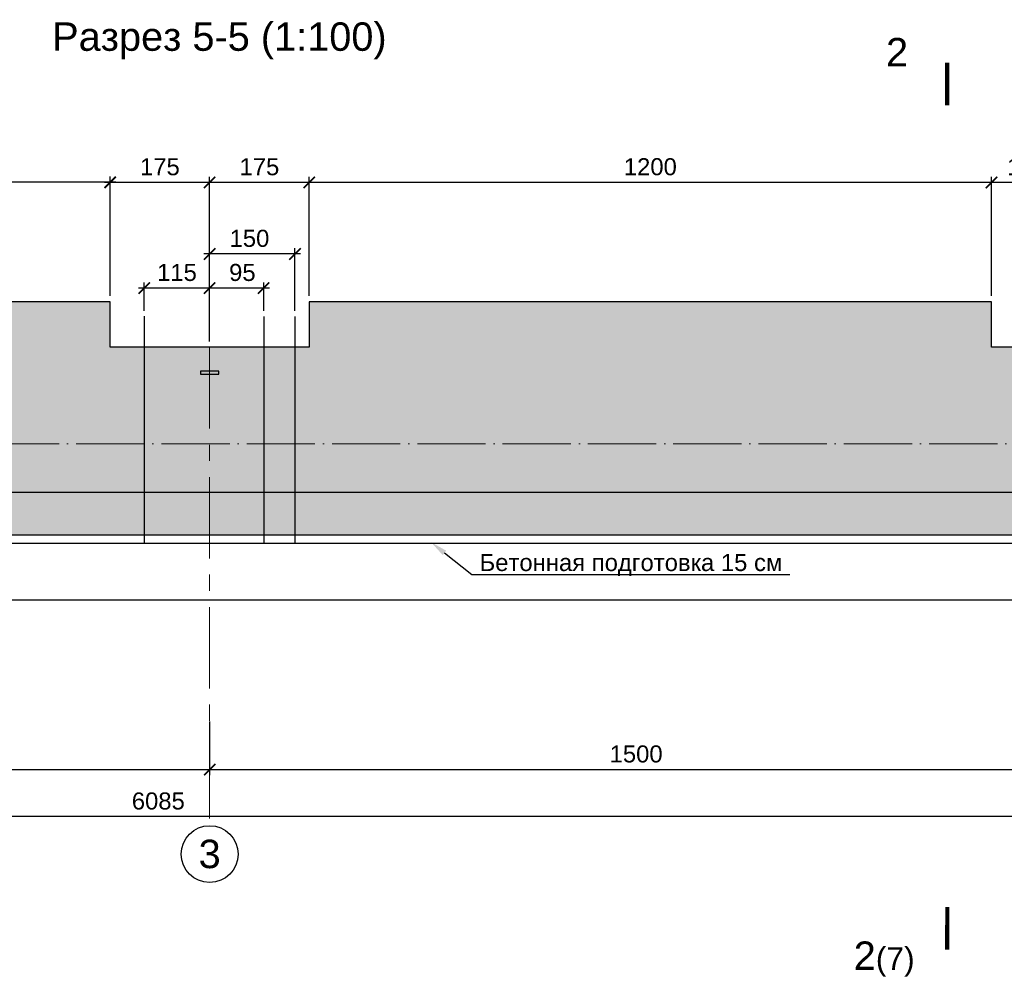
# Model space of a CAD drawing. Header units: millimetres. Extents: x 455957 to 840819, y 463079 to 618741.
# Tile 11 of 13: x 562519 to 579835, y 497501 to 514219. Entities that reach past the tile are written whole.
import ezdxf
from ezdxf import colors
from ezdxf.entities.mleader import LeaderData, LeaderLine
from ezdxf.math import Vec2, Vec3

# ---------------------------------------------------------------- set-up
doc = ezdxf.new("R2010")
doc.units = ezdxf.units.MM
doc.linetypes.add('ACAD_ISO04W100', pattern=[30, 24, -3, 0, -3])
doc.linetypes.add('осевая', pattern=[50.8, 31.75, -6.35, 6.35, -6.35])
for name, color, linetype, lineweight in [('Бетон', 7, 'Continuous', 50), ('ГТО-2_Размеры', 7, 'Continuous', 15), ('Отдел_Выноски(стрелка)', 7, 'Continuous', 15), ('Отдел_Заглавные надписи', 7, 'Continuous', 30), ('Отдел_Разрезы. Сечения. Узлы', 7, 'Continuous', 15)]:
    doc.layers.add(name, color=color, linetype=linetype, lineweight=lineweight)
doc.layers.add('Оси', color=1, linetype='осевая')
doc.layers.add('Штриховка', color=7, linetype='Continuous')
doc.styles.add('arial', font='arial.ttf')
doc.styles.add('аrial', font='arial.ttf')
doc.styles.add('ариал 0.9', font='arial.ttf', dxfattribs={"width": 0.9})
doc.styles.add('Рогун1', font='arial.ttf')
doc.dimstyles.new('100 мм', dxfattribs={"dimscale": 100, "dimtxt": 3.5, "dimasz": 2, "dimexe": 1, "dimexo": 1, "dimgap": 1.2, "dimtad": 1, "dimdec": 0, "dimlfac": 0.1, "dimrnd": 0.0001, "dimtxsty": 'Рогун1', "dimblk": 'ARCHTICK', "dimcen": 2.5, "dimdle": 1, "dimaunit": 1, "dimadec": 1, "dimazin": 0, "dimtfac": 1, "dimtdec": 0, "dimtmove": 1, "dimatfit": 3, "dimldrblk": 'ARCHTICK', "dimfxl": 1, "dimtfill": 1, "dimarcsym": 0})

# ---------------------------------------------------------------- blocks, each defined once
blk = doc.blocks.new('_ArchTick')
at = {"color": 0, "linetype": 'ByBlock', "const_width": 0.15}
blk.add_lwpolyline([(-0.5, -0.5), (0.5, 0.5)], dxfattribs=at)
blk = doc.blocks.new('*D458')
at = {"layer": 'Defpoints', "color": 0, "transparency": 16777216}
for p in [(550860, 501977), (565860, 501977), (565860, 501031)]:
    blk.add_point(p, dxfattribs=at)
at = {"layer": 'ГТО-2_Размеры', "color": 0, "lineweight": -2, "transparency": 16777216}
for p, q in [((550860, 501877), (550860, 500931)), ((565860, 501877), (565860, 500931)), ((550760, 501031), (565960, 501031))]:
    blk.add_line(p, q, dxfattribs=at)
at = {"layer": 'ГТО-2_Размеры', "color": 0, "lineweight": -2, "transparency": 16777216, "xscale": 200, "yscale": 200, "zscale": 200, "rotation": 180}
blk.add_blockref('_ArchTick', (550860, 501031), dxfattribs=at)
at = {"layer": 'ГТО-2_Размеры', "color": 0, "lineweight": -2, "transparency": 16777216, "xscale": 200, "yscale": 200, "zscale": 200}
blk.add_blockref('_ArchTick', (565860, 501031), dxfattribs=at)
at = {"layer": 'ГТО-2_Размеры', "color": 0, "transparency": 16777216, "insert": (558360, 501304), "char_height": 300, "attachment_point": 5, "style": 'Рогун1'}
blk.add_mtext('1500', dxfattribs=at)
blk = doc.blocks.new('*D452')
at = {"layer": 'Defpoints', "color": 0, "transparency": 16777216}
for p in [(580860, 501977), (565860, 501768), (580860, 501031)]:
    blk.add_point(p, dxfattribs=at)
at = {"layer": 'ГТО-2_Размеры', "color": 0, "lineweight": -2, "transparency": 16777216}
for p, q in [((580860, 501877), (580860, 500931)), ((565860, 501668), (565860, 500931)), ((565760, 501031), (580960, 501031))]:
    blk.add_line(p, q, dxfattribs=at)
at = {"layer": 'ГТО-2_Размеры', "color": 0, "lineweight": -2, "transparency": 16777216, "xscale": 200, "yscale": 200, "zscale": 200, "rotation": 180}
blk.add_blockref('_ArchTick', (565860, 501031), dxfattribs=at)
at = {"layer": 'ГТО-2_Размеры', "color": 0, "lineweight": -2, "transparency": 16777216, "xscale": 200, "yscale": 200, "zscale": 200}
blk.add_blockref('_ArchTick', (580860, 501031), dxfattribs=at)
at = {"layer": 'ГТО-2_Размеры', "color": 0, "transparency": 16777216, "insert": (573360, 501304), "char_height": 300, "attachment_point": 5, "style": 'Рогун1'}
blk.add_mtext('1500', dxfattribs=at)
blk = doc.blocks.new('*D454')
at = {"layer": 'Defpoints', "color": 0, "transparency": 16777216}
for p in [(535010, 505004), (595860, 500442), (535010, 500204)]:
    blk.add_point(p, dxfattribs=at)
at = {"layer": 'ГТО-2_Размеры', "color": 0, "lineweight": -2, "transparency": 16777216}
for p, q in [((535010, 504904), (535010, 500104)), ((595860, 500342), (595860, 500104)), ((595960, 500204), (534910, 500204))]:
    blk.add_line(p, q, dxfattribs=at)
at = {"layer": 'ГТО-2_Размеры', "color": 0, "lineweight": -2, "transparency": 16777216, "xscale": 200, "yscale": 200, "zscale": 200, "rotation": 180}
blk.add_blockref('_ArchTick', (535010, 500204), dxfattribs=at)
at = {"layer": 'ГТО-2_Размеры', "color": 0, "lineweight": -2, "transparency": 16777216, "xscale": 200, "yscale": 200, "zscale": 200}
blk.add_blockref('_ArchTick', (595860, 500204), dxfattribs=at)
at = {"layer": 'ГТО-2_Размеры', "color": 0, "transparency": 16777216, "insert": (564957, 500477), "char_height": 300, "attachment_point": 5, "style": 'Рогун1'}
blk.add_mtext('6085', dxfattribs=at)
blk = doc.blocks.new('*D460')
at = {"layer": 'Defpoints', "color": 0, "transparency": 16777216}
for p in [(579610, 511356), (579610, 509260), (580860, 508460)]:
    blk.add_point(p, dxfattribs=at)
at = {"layer": 'ГТО-2_Размеры', "color": 0, "lineweight": -2, "transparency": 16777216}
for p, q in [((580960, 511356), (579510, 511356)), ((579610, 509360), (579610, 511456)), ((580860, 508560), (580860, 511456))]:
    blk.add_line(p, q, dxfattribs=at)
at = {"layer": 'ГТО-2_Размеры', "color": 0, "lineweight": -2, "transparency": 16777216, "xscale": 200, "yscale": 200, "zscale": 200, "rotation": 180}
blk.add_blockref('_ArchTick', (579610, 511356), dxfattribs=at)
at = {"layer": 'ГТО-2_Размеры', "color": 0, "lineweight": -2, "transparency": 16777216, "xscale": 200, "yscale": 200, "zscale": 200}
blk.add_blockref('_ArchTick', (580860, 511356), dxfattribs=at)
at = {"layer": 'ГТО-2_Размеры', "color": 0, "transparency": 16777216, "insert": (580235, 511630), "char_height": 300, "attachment_point": 5, "style": 'Рогун1'}
blk.add_mtext('125', dxfattribs=at)
blk = doc.blocks.new('*D461')
at = {"layer": 'Defpoints', "color": 0, "transparency": 16777216}
for p in [(567610, 511358), (567610, 509260), (579610, 509260)]:
    blk.add_point(p, dxfattribs=at)
at = {"layer": 'ГТО-2_Размеры', "color": 0, "lineweight": -2, "transparency": 16777216}
for p, q in [((579710, 511358), (567510, 511358)), ((567610, 509360), (567610, 511458)), ((579610, 509360), (579610, 511458))]:
    blk.add_line(p, q, dxfattribs=at)
at = {"layer": 'ГТО-2_Размеры', "color": 0, "lineweight": -2, "transparency": 16777216, "xscale": 200, "yscale": 200, "zscale": 200, "rotation": 180}
blk.add_blockref('_ArchTick', (567610, 511358), dxfattribs=at)
at = {"layer": 'ГТО-2_Размеры', "color": 0, "lineweight": -2, "transparency": 16777216, "xscale": 200, "yscale": 200, "zscale": 200}
blk.add_blockref('_ArchTick', (579610, 511358), dxfattribs=at)
at = {"layer": 'ГТО-2_Размеры', "color": 0, "transparency": 16777216, "insert": (573610, 511631), "char_height": 300, "attachment_point": 5, "style": 'Рогун1'}
blk.add_mtext('1200', dxfattribs=at)
blk = doc.blocks.new('*D462')
at = {"layer": 'Defpoints', "color": 0, "transparency": 16777216}
for p in [(564110, 511358), (564110, 509260), (565860, 508460)]:
    blk.add_point(p, dxfattribs=at)
at = {"layer": 'ГТО-2_Размеры', "color": 0, "lineweight": -2, "transparency": 16777216}
for p, q in [((565960, 511358), (564010, 511358)), ((564110, 509360), (564110, 511458)), ((565860, 508560), (565860, 511458))]:
    blk.add_line(p, q, dxfattribs=at)
at = {"layer": 'ГТО-2_Размеры', "color": 0, "lineweight": -2, "transparency": 16777216, "xscale": 200, "yscale": 200, "zscale": 200, "rotation": 180}
blk.add_blockref('_ArchTick', (564110, 511358), dxfattribs=at)
at = {"layer": 'ГТО-2_Размеры', "color": 0, "lineweight": -2, "transparency": 16777216, "xscale": 200, "yscale": 200, "zscale": 200}
blk.add_blockref('_ArchTick', (565860, 511358), dxfattribs=at)
at = {"layer": 'ГТО-2_Размеры', "color": 0, "transparency": 16777216, "insert": (564985, 511631), "char_height": 300, "attachment_point": 5, "style": 'Рогун1'}
blk.add_mtext('175', dxfattribs=at)
blk = doc.blocks.new('*D463')
at = {"layer": 'Defpoints', "color": 0, "transparency": 16777216}
for p in [(552110, 511359), (552110, 509260), (564110, 509260)]:
    blk.add_point(p, dxfattribs=at)
at = {"layer": 'ГТО-2_Размеры', "color": 0, "lineweight": -2, "transparency": 16777216}
for p, q in [((564210, 511359), (552010, 511359)), ((552110, 509360), (552110, 511459)), ((564110, 509360), (564110, 511459))]:
    blk.add_line(p, q, dxfattribs=at)
at = {"layer": 'ГТО-2_Размеры', "color": 0, "lineweight": -2, "transparency": 16777216, "xscale": 200, "yscale": 200, "zscale": 200, "rotation": 180}
blk.add_blockref('_ArchTick', (552110, 511359), dxfattribs=at)
at = {"layer": 'ГТО-2_Размеры', "color": 0, "lineweight": -2, "transparency": 16777216, "xscale": 200, "yscale": 200, "zscale": 200}
blk.add_blockref('_ArchTick', (564110, 511359), dxfattribs=at)
at = {"layer": 'ГТО-2_Размеры', "color": 0, "transparency": 16777216, "insert": (558110, 511632), "char_height": 300, "attachment_point": 5, "style": 'Рогун1'}
blk.add_mtext('1200', dxfattribs=at)
blk = doc.blocks.new('*D469')
at = {"layer": 'Defpoints', "color": 0, "transparency": 16777216}
for p in [(565860, 511358), (565860, 509260), (567610, 509260)]:
    blk.add_point(p, dxfattribs=at)
at = {"layer": 'ГТО-2_Размеры', "color": 0, "lineweight": -2, "transparency": 16777216}
for p, q in [((567710, 511358), (565760, 511358)), ((565860, 509360), (565860, 511458)), ((567610, 509360), (567610, 511458))]:
    blk.add_line(p, q, dxfattribs=at)
at = {"layer": 'ГТО-2_Размеры', "color": 0, "lineweight": -2, "transparency": 16777216, "xscale": 200, "yscale": 200, "zscale": 200, "rotation": 180}
blk.add_blockref('_ArchTick', (565860, 511358), dxfattribs=at)
at = {"layer": 'ГТО-2_Размеры', "color": 0, "lineweight": -2, "transparency": 16777216, "xscale": 200, "yscale": 200, "zscale": 200}
blk.add_blockref('_ArchTick', (567610, 511358), dxfattribs=at)
at = {"layer": 'ГТО-2_Размеры', "color": 0, "transparency": 16777216, "insert": (566735, 511631), "char_height": 300, "attachment_point": 5, "style": 'Рогун1'}
blk.add_mtext('175', dxfattribs=at)
blk = doc.blocks.new('*D456')
at = {"layer": 'Defpoints', "color": 0, "transparency": 16777216}
for p in [(564710, 509499), (564710, 508999), (565860, 508999)]:
    blk.add_point(p, dxfattribs=at)
at = {"layer": 'ГТО-2_Размеры', "color": 0, "lineweight": -2, "transparency": 16777216}
for p, q in [((565960, 509499), (564610, 509499)), ((564710, 509099), (564710, 509599)), ((565860, 509099), (565860, 509599))]:
    blk.add_line(p, q, dxfattribs=at)
at = {"layer": 'ГТО-2_Размеры', "color": 0, "lineweight": -2, "transparency": 16777216, "xscale": 200, "yscale": 200, "zscale": 200, "rotation": 180}
blk.add_blockref('_ArchTick', (564710, 509499), dxfattribs=at)
at = {"layer": 'ГТО-2_Размеры', "color": 0, "lineweight": -2, "transparency": 16777216, "xscale": 200, "yscale": 200, "zscale": 200}
blk.add_blockref('_ArchTick', (565860, 509499), dxfattribs=at)
at = {"layer": 'ГТО-2_Размеры', "color": 0, "transparency": 16777216, "insert": (565285, 509772), "char_height": 300, "attachment_point": 5, "style": 'Рогун1'}
blk.add_mtext('115', dxfattribs=at)
blk = doc.blocks.new('*D478')
at = {"layer": 'Defpoints', "color": 0, "transparency": 16777216}
for p in [(565860, 509499), (565860, 508999), (566810, 508999)]:
    blk.add_point(p, dxfattribs=at)
at = {"layer": 'ГТО-2_Размеры', "color": 0, "lineweight": -2, "transparency": 16777216}
for p, q in [((566910, 509499), (565760, 509499)), ((565860, 509099), (565860, 509599)), ((566810, 509099), (566810, 509599))]:
    blk.add_line(p, q, dxfattribs=at)
at = {"layer": 'ГТО-2_Размеры', "color": 0, "lineweight": -2, "transparency": 16777216, "xscale": 200, "yscale": 200, "zscale": 200, "rotation": 180}
blk.add_blockref('_ArchTick', (565860, 509499), dxfattribs=at)
at = {"layer": 'ГТО-2_Размеры', "color": 0, "lineweight": -2, "transparency": 16777216, "xscale": 200, "yscale": 200, "zscale": 200}
blk.add_blockref('_ArchTick', (566810, 509499), dxfattribs=at)
at = {"layer": 'ГТО-2_Размеры', "color": 0, "transparency": 16777216, "insert": (566435, 509772), "char_height": 300, "attachment_point": 5, "style": 'Рогун1'}
blk.add_mtext('95', dxfattribs=at)
blk = doc.blocks.new('*D479')
at = {"layer": 'Defpoints', "color": 0, "transparency": 16777216}
for p in [(565860, 510099), (565860, 509499), (567360, 508999)]:
    blk.add_point(p, dxfattribs=at)
at = {"layer": 'ГТО-2_Размеры', "color": 0, "lineweight": -2, "transparency": 16777216}
for p, q in [((565860, 509599), (565860, 510199)), ((567360, 509099), (567360, 510199)), ((567460, 510099), (565760, 510099))]:
    blk.add_line(p, q, dxfattribs=at)
at = {"layer": 'ГТО-2_Размеры', "color": 0, "lineweight": -2, "transparency": 16777216, "xscale": 200, "yscale": 200, "zscale": 200, "rotation": 180}
blk.add_blockref('_ArchTick', (565860, 510099), dxfattribs=at)
at = {"layer": 'ГТО-2_Размеры', "color": 0, "lineweight": -2, "transparency": 16777216, "xscale": 200, "yscale": 200, "zscale": 200}
blk.add_blockref('_ArchTick', (567360, 510099), dxfattribs=at)
at = {"layer": 'ГТО-2_Размеры', "color": 0, "transparency": 16777216, "insert": (566560, 510372), "char_height": 300, "attachment_point": 5, "style": 'Рогун1'}
blk.add_mtext('150', dxfattribs=at)

msp = doc.modelspace()

# ---------------------------------------------------------------- hatches: boundary and pattern name
at = {"layer": 'Штриховка', "lineweight": 13}
h = msp.add_hatch(dxfattribs=at)
h.set_pattern_fill('AR-CONC', color=256, scale=10)
h.set_pattern_definition([(50, (188136, -8668.5), (1821.8467, -159.391), [190.5, -2095.5]), (355, (188136, -8668.5), (-352.434, 1910.5685), [152.4, -1676.406]), (100.45144, (188287.8, -8681.7), (1469.4125, 1751.1775), [161.9, -1780.9024]), (46.1842, (188136, -8160.5), (2710.7904, -420.423), [285.75, -3143.25]), (96.63556, (188362, -8195.5), (2374.041, 2474.261), [242.85, -2671.356]), (351.18415, (188136, -8160.5), (2374.041, 2474.261), [228.6, -2514.597]), (21, (188390, -8287.5), (1516.144, -1022.652), [190.5, -2095.5]), (326, (188390, -8287.5), (618.0203, 1841.8797), [152.4, -1676.4]), (71.45144, (188516.3, -8372.7), (2134.164, 819.2277), [161.9, -1780.8994]), (37.5, (188136, -8668.46), (30.88603, 845.5504), [0, -1656.08, 0, -1701.8, 0, -1682.75]), (7.5, (188136, -8668.5), (668.1966, 1001.8057), [0, -970.28, 0, -1617.98, 0, -641.35]), (327.5, (187569.6, -8668.46), (1355.90595, -57.28744), [0, -635, 0, -1981.2, 0, -2628.9]), (317.5, (187315.6, -8668.5), (1481.2918, 254.265), [0, -825.5, 0, -1315.72, 0, -1866.9])])
h.paths.add_polyline_path([(537610.0904318, 508459.6469776), (535010.0904318, 508459.6469776), (535010.0904318, 505159.6469776), (594860.0904318, 505159.6469776), (595560.0904318, 505159.6478327), (595560.0904318, 508459.6478327), (594110.090432, 508459.6469776), (594110.090432, 509259.6469776), (582110.0904319, 509259.6469776), (582110.0904319, 508459.6469776), (579610.0904319, 508459.6469776), (579610.0904319, 509259.6469776), (567610.0904315, 509259.6469776), (567610.0904315, 508459.6469776), (564110.090432, 508459.6469776), (564110.090432, 509259.6469776), (552110.0904319, 509259.6469776), (552110.0904319, 508459.6469776), (549610.0904319, 508459.6469776), (549610.0904319, 509259.6469776), (537610.0904318, 509259.6469776)])

# ---------------------------------------------------------------- linework, layer by layer
at = {"lineweight": 30}
for points in [[(564710.0904318, 509007.5895788), (564710.0904318, 505021.4190032)], [(566810.0904318, 508999.4233596), (566810.0904318, 505013.252784)], [(567360.0904318, 508999.4233596), (567360.0904318, 505013.252784)]]:
    msp.add_lwpolyline(points, dxfattribs=at)
at = {"color": 6, "lineweight": 25}
msp.add_lwpolyline([(566020.0905366, 508035.7595107), (565700.0905366, 508035.7595107), (565700.0905366, 507983.5212569), (566020.0905366, 507983.5212569)], close=True, dxfattribs=at)
at = {"color": 4, "linetype": 'ACAD_ISO04W100', "lineweight": 15, "ltscale": 50}
msp.add_lwpolyline([(535010.0904318, 506759.6469776), (595610.0904318, 506759.6469776)], dxfattribs=at)
at = {"color": 3, "lineweight": 25}
msp.add_lwpolyline([(596301.0556285, 505161.0022886), (597610.0904315, 505161.0022886), (597645.3253341, 505009.5609704), (597145.5006282, 504759.6486174), (594574.6802354, 504759.6486174), (594074.8555294, 505009.5609704), (534910.0904318, 505009.5609704), (534910.0904318, 505159.6469776), (535010.0904318, 505159.6469776)], dxfattribs=at)
msp.add_circle((565860.0904318, 499543.8676067), 500)
at = {"layer": 'Бетон', "color": 1, "lineweight": 25, "ltscale": 10}
msp.add_lwpolyline([(596110.0904318, 505909.6469776), (597861.3918984, 505909.6469776), (597861.3918984, 504009.6469776), (534910.0904318, 504009.6469776), (534910.0904318, 510009.6469776), (535310.0904318, 510009.6469776), (535310.0904318, 505909.6469776), (595610.0904318, 505909.6469776)], dxfattribs=at)
at = {"layer": 'Бетон', "color": 2, "lineweight": 25, "ltscale": 10}
msp.add_lwpolyline([(595610.0904318, 505159.6486879), (595610.0904318, 508459.6469776), (594110.090432, 508459.6469776), (594110.090432, 509259.6469776), (582110.0904319, 509259.6469776), (582110.0904319, 508459.6469776), (579610.0904319, 508459.6469776), (579610.0904319, 509259.6469776), (567610.0904315, 509259.6469776), (567610.0904315, 508459.6469776), (564110.090432, 508459.6469776), (564110.090432, 509259.6469776), (552110.0904319, 509259.6469776), (552110.0904319, 508459.6469776), (549610.0904319, 508459.6469776), (549610.0904319, 509259.6469776), (537610.0904318, 509259.6469776), (537610.0904318, 508459.6469776), (535010.0904318, 508459.6469776), (535010.0904318, 505159.6469776)], close=True, dxfattribs=at)
at = {"layer": 'Оси', "linetype": 'осевая', "lineweight": 15, "ltscale": 45}
msp.add_lwpolyline([(565860.0904318, 508459.6469776), (565860.0904318, 500043.8676067)], dxfattribs=at)
at = {"layer": 'Отдел_Разрезы. Сечения. Узлы'}
for points in [[(578832.3444958, 512710.8983054, 75, 75, 0), (578832.3874568, 513460.8983042, 75, 75, 0), (578832.3731365, 513210.8983046, 0, 100, 0), (578332.3731372, 513210.9269453, 0, 0, 0), (577582.3731385, 513210.9699062, 0, 0, 0)], [(578832.7365816, 498613.5990797, 75, 75, 0), (578832.1914139, 497863.5992779, 75, 75, 0), (578832.3731365, 498113.5992119, 0, 100, 0), (578332.3732685, 498113.962657, 0, 0, 0), (577582.3734666, 498114.5078246, 0, 0, 0)]]:
    msp.add_lwpolyline(points, format="xyseb", dxfattribs=at)

# ---------------------------------------------------------------- texts
at = {"insert": (577187.1451663, 498007.5945182), "char_height": 2.5, "attachment_point": 1, "style": 'аrial'}
msp.add_mtext_dynamic_manual_height_columns('{\\H200x;2\\H0.8x;(7)}', width=3148.469281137, gutter_width=12.5, heights=[0], dxfattribs=at)
at = {"layer": 'Отдел_Заглавные надписи', "char_height": 500, "attachment_point": 5, "style": 'arial'}
for s, insert, width in [('Разрез 5-5 (1:100)', (566031.8187862, 513846.4424854), 6821.467300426), ('3', (565860.0904318, 499543.8676067), 487.007697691)]:
    msp.add_mtext(s, dxfattribs=dict(at, insert=insert, width=width))
at = {"layer": 'Отдел_Разрезы. Сечения. Узлы', "style": 'ариал 0.9'}
msp.add_text('2', height=500, rotation=360, dxfattribs=at).set_placement((577754.935357, 513398.4568726, 1507.2841379))

# ---------------------------------------------------------------- dimensions: what is measured, and where the dimension line sits
at = {"layer": 'ГТО-2_Размеры'}
for base, p1, p2, picture, middle in [((552110.0904318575, 511358.9578943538), (564110.0904319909, 509259.6469775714), (552110.0904318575, 509259.6469775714), '*D463', (558110.0904319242, 511632.1297906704)), ((564110.090432, 511357.7078944), (565860.0904318, 508459.6469776), (564110.090432, 509259.6469776), '*D462', (564985.0904319, 511630.8797907)), ((565860.0904318, 511357.7078944), (567610.0904315, 509259.6469776), (565860.0904318, 509259.6469776), '*D469', (566735.0904316, 511630.8797907)), ((567610.0904315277, 511357.7078943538), (579610.0904318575, 509259.6469775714), (567610.0904315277, 509259.6469775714), '*D461', (573610.0904316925, 511630.8797906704)), ((579610.0904319, 511356.4578944), (580860.0904319, 508459.6469776), (579610.0904319, 509259.6469776), '*D460', (580235.0904319, 511629.6297907)), ((565860.0904317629, 501031.1834882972), (550860.0904317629, 501976.757292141), (565860.0904317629, 501976.7572921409), '*D458', (558360.0904317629, 501304.3553846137)), ((580860.0904317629, 501031.1834882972), (565860.0904317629, 501767.8548408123), (580860.0904317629, 501976.7572921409), '*D452', (573360.0904317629, 501304.3553846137))]:
    dim = msp.add_linear_dim(base=base, p1=p1, p2=p2, dimstyle='100 мм', override={"dimtxt": 3, "dimdec": 6, "dimtfill": 0}, dxfattribs=at)
    dim.commit()
    dim.dimension.update_dxf_attribs({"geometry": picture, "text_midpoint": middle})
for base, p1, p2, picture, middle in [((565860.0904318, 510098.511011), (567360.0904318, 508999.4233596), (565860.0904318, 509498.9671853), '*D479', (566560.0904318, 510098.511011)), ((564710.0904318, 509498.9671853), (565860.0904318, 508999.4233596), (564710.0904318, 508999.4233596), '*D456', (565285.0904318, 509498.9671853)), ((565860.0904318, 509498.9671853), (566810.0904318, 508999.4233596), (565860.0904318, 508999.4233596), '*D478', (566435.0904318, 509498.9671853)), ((535010.090431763, 500204.0476998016), (595860.0904317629, 500441.6911074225), (535010.090431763, 505004.2595301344), '*D454', (564956.6048659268, 500204.0476998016))]:
    dim = msp.add_linear_dim(base=base, p1=p1, p2=p2, dimstyle='100 мм', override={"dimtxt": 3, "dimdec": 6, "dimtfill": 0}, dxfattribs=at)
    dim.commit()
    dim.dimension.update_dxf_attribs({"geometry": picture, "text_midpoint": middle, "dimtype": 160})

# ---------------------------------------------------------------- leaders
at = {"layer": 'Отдел_Выноски(стрелка)'}
ml = msp.add_multileader_mtext('Standard', dxfattribs=at)
ml.set_content('Бетонная подготовка 15 см', color=256, style='arial')
ml.set_leader_properties()
ml.build(insert=Vec2(0, 0))
ml.multileader.update_dxf_attribs({"text_left_attachment_type": 6, "text_right_attachment_type": 6, "dogleg_length": 136.6171409, "arrow_head_size": 300})
ctx = ml.context
ctx.base_point, ctx.char_height, ctx.arrow_head_size, ctx.plane_origin = Vec3(570605.2184223, 504461.0261043), 300, 300, Vec3(567154.0603346, 513150.1696606)
ctx.left_attachment, ctx.right_attachment = 6, 6
notes = []
notes.append((ctx, [(0, (1, 1, 0), (570468.6012813, 504461.0261043), (1, 0), 136.6171409, [(0, [(569754.5676965, 505028.8176817)], 0, [])])]))
ctx.mtext.insert, ctx.mtext.width, ctx.mtext.defined_height, ctx.mtext.flow_direction = Vec3(570607.2184223, 504822.6222844), 5404.37654058, 383.2878581, 5
for ctx, leaders in notes:
    for number, flags, end, landing, length, lines in leaders:
        leader = LeaderData()
        leader.index, (leader.has_last_leader_line, leader.has_dogleg_vector, leader.attachment_direction) = number, flags
        leader.last_leader_point, leader.dogleg_vector, leader.dogleg_length = Vec3(end), Vec3(landing), length
        for number, points, colour, breaks in lines:
            line = LeaderLine()
            line.index, line.vertices, line.color, line.breaks = number, Vec3.list(points), colors.encode_raw_color(colour), breaks
            leader.lines.append(line)
        ctx.leaders.append(leader)

doc.saveas('drawing.dxf')
